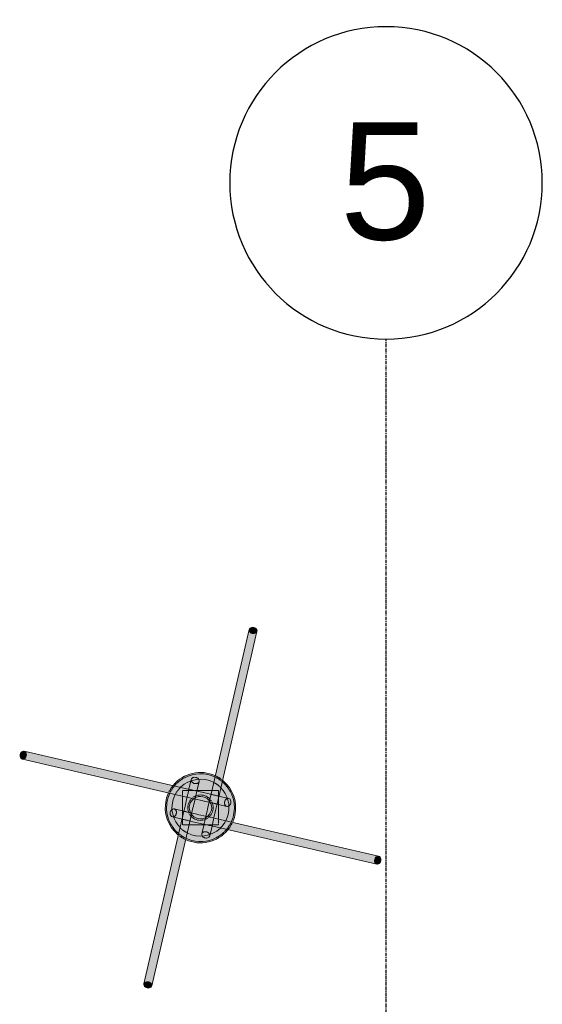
# Model space of a CAD drawing. Header units: inches. Extents: x -4126 to -1814, y 9773 to 12338.
# Tile 112 of 113: x -2230 to -2149, y 12186 to 12338. Entities that reach past the tile are written whole.
import ezdxf

# ---------------------------------------------------------------- set-up
doc = ezdxf.new("R2010")
doc.units = ezdxf.units.IN
doc.header["$MEASUREMENT"] = 0
doc.linetypes.add('Grid Line 1_2_', pattern=[0.875, 0.5, -0.125, 0.125, -0.125])
for name, color, linetype, lineweight in [('S-FNDN', 32, 'Continuous', 13), ('S-GRID', 1, 'Continuous', 9), ('S-GRID-IDEN', 1, 'Continuous', 30)]:
    doc.layers.add(name, color=color, linetype=linetype, lineweight=lineweight)
doc.styles.add('Arial', font='Arial.ttf', dxfattribs={"height": 18})

# ---------------------------------------------------------------- blocks, each defined once
blk = doc.blocks.new('316600 - Special Foundations - Diamond Pier - Generic - 316600 - Special Foundations - Diamond Pier - Generic-V170-FRAMING PLAN - 1ST FLOOR')
at = {"layer": 'S-FNDN', "transparency": 33554483}
for points in [[(2.83, 4.55), (7.97, 26.76), (7.68, 26.89), (7.49, 27.11), (7.44, 27.24), (2.3, 4.85), (2.73, 4.61)], [(8.13, 26.74), (8.38, 26.79), (8.55, 26.87), (8.68, 27.08), (8.63, 27.37), (8.55, 27.48), (8.28, 27.65), (7.97, 27.7), (7.68, 27.61), (7.49, 27.43), (7.46, 27.36), (7.51, 27.08), (7.68, 26.89), (8.03, 26.75)], [(3.39, 4.19), (8.63, 26.97), (8.43, 26.79), (8.13, 26.74), (7.96, 26.72), (2.83, 4.55), (3.38, 4.21)], [(-27.24, 7.46), (-26.99, 7.57), (-26.87, 7.72), (-26.75, 8.03), (-26.76, 8.3), (-26.87, 8.55), (-27.08, 8.68), (-27.37, 8.63), (-27.48, 8.55), (-27.64, 8.33), (-27.7, 7.97), (-27.65, 7.72), (-27.43, 7.49), (-27.36, 7.46)], [(-4.87, 2.26), (-4.64, 2.74), (-4.57, 2.84), (-26.76, 7.97), (-26.89, 7.68), (-27.11, 7.49), (-27.24, 7.44), (-5.27, 2.36)], [(-4.57, 2.84), (-4.15, 3.38), (-26.97, 8.63), (-26.79, 8.43), (-26.74, 8.13), (-26.72, 7.96), (-4.64, 2.85)], [(-1.18, 2.62), (-1.17, 2.64), (-1.17, 2.69), (-1.77, 2.81), (-1.79, 2.62), (-1.23, 2.62)], [(-0.62, 2.24), (-0.57, 2.55), (-0.58, 2.53), (-0.62, 2.24)], [(2.77, 1.71), (2.75, 1.79), (2.75, 1.76), (2.74, 1.71)], [(2.77, 1.51), (2.81, 1.77), (2.77, 1.76), (2.77, 1.59)], [(2.55, 0.55), (2.53, 0.58), (2.53, 0.55)], [(2.77, 0.5), (2.77, 0.59), (2.57, 0.63), (2.55, 0.55), (2.75, 0.5)], [(-2.57, -0.64), (-2.55, -0.55), (-2.77, -0.52), (-2.77, -0.59)], [(-2.55, -0.63), (-2.53, -0.58), (-2.55, -0.57), (-2.55, -0.63)], [(-2.77, -1.78), (-2.81, -1.69), (-2.81, -1.77)], [(-2.55, -1.83), (-2.55, -1.81), (-2.75, -1.76), (-2.75, -1.79), (-2.65, -1.81)], [(0.63, -2.57), (0.63, -2.55), (0.58, -2.53), (0.57, -2.55)], [(1.77, -2.83), (1.79, -2.62), (1.17, -2.64), (1.17, -2.69), (1.75, -2.82)], [(27.08, -8.68), (26.87, -8.55), (26.75, -8.28), (26.72, -7.96), (4.57, -2.84), (4.15, -3.38), (26.99, -8.66)], [(26.76, -7.97), (26.89, -7.68), (27.11, -7.49), (27.24, -7.44), (4.85, -2.3), (4.65, -2.74), (4.57, -2.84), (26.75, -7.96)], [(-8.68, -27.08), (-8.55, -26.87), (-8.28, -26.75), (-7.96, -26.72), (-2.83, -4.55), (-3.39, -4.19), (-8.66, -26.99)], [(-7.46, -27.36), (-2.3, -4.85), (-2.83, -4.55), (-7.97, -26.76), (-7.68, -26.89), (-7.49, -27.11), (-7.46, -27.24)], [(27.21, -8.69), (27.45, -8.58), (27.65, -8.27), (27.7, -7.97), (27.65, -7.72), (27.43, -7.49), (27.36, -7.46), (27.08, -7.51), (26.97, -7.6), (26.79, -7.88), (26.75, -8.19), (26.81, -8.45), (27.02, -8.65), (27.08, -8.68)], [(-8.02, -27.71), (-7.68, -27.61), (-7.49, -27.43), (-7.46, -27.36), (-7.51, -27.08), (-7.6, -26.97), (-7.88, -26.79), (-8.19, -26.75), (-8.43, -26.79), (-8.63, -26.97), (-8.68, -27.23), (-8.58, -27.45), (-8.28, -27.65), (-8.13, -27.68)]]:
    blk.add_hatch(color=256, dxfattribs=at).paths.add_polyline_path(points, flags=0)
h = blk.add_hatch(color=256, dxfattribs=at)
h.paths.add_polyline_path([(5.27, -1.22), (5.39, 0.38), (5.09, 1.82), (4.29, 3.27), (3.39, 4.19), (3.12, 3.03), (3.3, 2.87), (4.04, 1.68), (4.09, 1.47), (4.43, 1.37), (4.61, 1.17), (4.66, 0.87), (4.59, 0.55), (4.41, 0.31), (4.35, 0.23), (4.27, -0.99), (4.82, -1.11)], flags=0)
h.paths.add_polyline_path([(-4.27, 0.99), (-3.84, 2.03), (-4.87, 2.26), (-5.27, 1.22), (-4.36, 1.01)], flags=0)
h.paths.add_polyline_path([(-3.03, 3.12), (-2.87, 3.3), (-1.68, 4.04), (-1.47, 4.09), (-1.37, 4.43), (-1.17, 4.61), (-0.87, 4.66), (-0.55, 4.59), (-0.31, 4.41), (-0.23, 4.35), (1.02, 4.25), (2.03, 3.84), (2.26, 4.87), (1.96, 5.04), (0.31, 5.38), (-1.08, 5.3), (-2.53, 4.78), (-3.86, 3.76), (-4.15, 3.38), (-3.13, 3.14)], flags=0)
h = blk.add_hatch(color=256, dxfattribs=at)
h.paths.add_polyline_path([(-3.84, 2.03), (-3.67, 2.35), (-3.03, 3.12), (-4.17, 3.36), (-4.75, 2.56), (-4.84, 2.26), (-4.27, 2.12)], flags=0)
h.paths.add_polyline_path([(3.12, 3.03), (3.37, 4.21), (3.23, 4.32), (2.26, 4.84), (2.06, 3.83), (2.35, 3.67), (3.11, 3.04)], flags=0)
h = blk.add_hatch(color=256, dxfattribs=at)
h.paths.add_polyline_path([(-2.95, -2.38), (-2.87, -2.03), (-2.77, -2.07), (-2.81, -1.77), (-2.83, -1.77), (-2.97, -2.38)], flags=0)
h.paths.add_polyline_path([(-1.16, 2.69), (-0.71, 4.64), (-1.05, 4.64), (-1.29, 4.53), (-1.42, 4.32), (-1.75, 2.82), (-1.17, 2.69)], flags=0)
h = blk.add_hatch(color=256, dxfattribs=at)
h.paths.add_polyline_path([(-1.82, -2.87), (-1.8, -2.87), (-1.76, -2.62)], flags=0)
h.paths.add_polyline_path([(-0.53, 2.62), (-0.53, 2.62), (-0.2, 4.16), (-0.31, 4.41), (-0.55, 4.59), (-0.71, 4.64), (-1.16, 2.69), (-0.71, 2.62), (-0.55, 2.62)], flags=0)
h = blk.add_hatch(color=256, dxfattribs=at)
h.paths.add_polyline_path([(4.27, -0.99), (4.35, 0.27), (4.16, 0.2), (3.91, 0.23), (2.77, 0.45), (2.77, -0.64), (4.08, -0.94)], flags=0)
h.paths.add_polyline_path([(-2.77, 0.64), (-2.77, 1.78), (-3.84, 2.03), (-4.27, 0.99), (-2.95, 0.68)], flags=0)
h.paths.add_polyline_path([(4.09, 1.47), (3.98, 1.78), (3.3, 2.88), (3.12, 3.03), (2.83, 1.77), (4.04, 1.49)], flags=0)
h.paths.add_polyline_path([(-0.5, 2.62), (1.74, 2.62), (2.03, 3.84), (0.87, 4.27), (-0.27, 4.35), (-0.2, 4.16), (-0.23, 3.92), (-0.53, 2.62)], flags=0)
h.paths.add_polyline_path([(-1.77, 2.83), (-1.47, 4.09), (-1.78, 3.98), (-2.87, 3.3), (-3.03, 3.12), (-2.02, 2.89)], flags=0)
h = blk.add_hatch(color=256, dxfattribs=at)
h.paths.add_polyline_path([(-2.77, 1.78), (-2.76, 2.62), (-2.13, 2.62), (-2.02, 2.89), (-3.04, 3.1), (-3.8, 2.13), (-3.84, 2.03), (-2.87, 1.81)], flags=0)
h.paths.add_polyline_path([(2.89, 2.02), (3.1, 3.04), (2.13, 3.8), (2.03, 3.84), (1.78, 2.62), (2.77, 2.62), (2.81, 2.06), (2.87, 2.03)], flags=0)
h = blk.add_hatch(color=256, dxfattribs=at)
h.paths.add_polyline_path([(4.16, 0.2), (4.41, 0.31), (4.59, 0.55), (4.64, 0.71), (2.77, 1.14), (2.77, 0.5), (4.04, 0.2)], flags=0)
h.paths.add_polyline_path([(-2.77, 1.78), (-2.77, 1.78), (-2.87, 1.8)], flags=0)
h = blk.add_hatch(color=256, dxfattribs=at)
h.paths.add_polyline_path([(0.87, -2.62), (1.79, -2.62), (2.03, -1.61), (0.82, -1.36), (0.58, -2.53), (0.86, -2.62)], flags=0)
h.paths.add_polyline_path([(-1.61, -2.05), (-1.36, -0.82), (-2.53, -0.58), (-2.77, -1.71), (-2.74, -1.71), (-2.74, -1.76), (-1.61, -2.05)], flags=0)
h.paths.add_polyline_path([(2.53, 0.58), (2.77, 1.71), (2.74, 1.71), (2.74, 1.76), (1.61, 2.03), (1.36, 0.82), (2.48, 0.59)], flags=0)
h.paths.add_polyline_path([(-0.83, 1.33), (-0.58, 2.53), (-1.02, 2.62), (-1.79, 2.62), (-2.03, 1.61), (-0.83, 1.33)], flags=0)
h = blk.add_hatch(color=256, dxfattribs=at)
h.paths.add_polyline_path([(0.86, -2.62), (0.63, -2.57), (0.62, -2.62), (0.85, -2.62)], flags=0)
h.paths.add_polyline_path([(-1.33, -0.83), (-0.87, 1.34), (-2.05, 1.61), (-2.53, -0.55), (-1.33, -0.83)], flags=0)
h.paths.add_polyline_path([(-1.61, -2.05), (0.55, -2.53), (0.83, -1.33), (-1.34, -0.87), (-1.61, -2.03)], flags=0)
h.paths.add_polyline_path([(-2.42, -2.62), (-1.74, -2.62), (-1.64, -2.04), (-2.77, -1.78), (-2.74, -2.62), (-2.55, -2.62)], flags=0)
h.paths.add_polyline_path([(2.05, -1.61), (2.53, 0.55), (1.33, 0.83), (0.87, -1.34), (2.03, -1.61)], flags=0)
h.paths.add_polyline_path([(2.76, -2.62), (2.77, -2.59), (2.77, -1.78), (2.04, -1.64), (1.81, -2.62), (2.35, -2.62)], flags=0)
h.paths.add_polyline_path([(-2.77, -1.51), (-2.57, -0.64), (-2.77, -0.59), (-2.77, -1.47)], flags=0)
h.paths.add_polyline_path([(2.77, 0.59), (2.74, 1.37), (2.57, 0.64)], flags=0)
h.paths.add_polyline_path([(1.33, 0.83), (1.61, 2.05), (-0.55, 2.53), (-0.83, 1.33), (1.29, 0.84)], flags=0)
h.paths.add_polyline_path([(-2.05, 1.61), (-1.81, 2.62), (-2.77, 2.59), (-2.77, 1.78), (-2.51, 1.72)], flags=0)
h.paths.add_polyline_path([(2.77, 1.78), (2.74, 2.62), (1.74, 2.62), (1.64, 2.04), (2.76, 1.78)], flags=0)
h.paths.add_polyline_path([(-0.63, 2.57), (-0.62, 2.62), (-0.71, 2.58), (-0.64, 2.57)], flags=0)
h = blk.add_hatch(color=256, dxfattribs=at)
h.paths.add_polyline_path([(0.17, -2.62), (0.53, -2.62), (0.55, -2.55), (-1.61, -2.05), (-1.74, -2.62), (0.06, -2.62)], flags=0)
h.paths.add_polyline_path([(2.77, -1.78), (2.75, 0.5), (2.55, 0.55), (2.05, -1.61), (2.51, -1.72)], flags=0)
h.paths.add_polyline_path([(0.83, -1.33), (1.33, 0.83), (-0.83, 1.33), (-1.33, -0.83), (0.71, -1.3)], flags=0)
h.paths.add_polyline_path([(-2.55, -0.55), (-2.05, 1.61), (-2.77, 1.78), (-2.75, -0.5)], flags=0)
h.paths.add_polyline_path([(1.61, 2.05), (1.74, 2.62), (-0.53, 2.62), (-0.55, 2.55), (1.53, 2.07)], flags=0)
h = blk.add_hatch(color=256, dxfattribs=at)
h.paths.add_polyline_path([(4.64, 0.71), (4.64, 1.05), (4.53, 1.29), (4.32, 1.42), (2.82, 1.75), (2.77, 1.37), (2.77, 1.14), (4.59, 0.72)], flags=0)
h.paths.add_polyline_path([(-1.81, 2.62), (-1.77, 2.83), (-2.03, 2.87), (-2.12, 2.62)], flags=0)
h = blk.add_hatch(color=256, dxfattribs=at)
h.paths.add_polyline_path([(-0.55, 2.55), (-0.56, 2.62), (-0.62, 2.62), (-0.63, 2.57), (-0.55, 2.55)], flags=0)
h.paths.add_polyline_path([(-1.02, 2.62), (-1.02, 2.66), (-1.16, 2.67), (-1.17, 2.62)], flags=0)
h = blk.add_hatch(color=256, dxfattribs=at)
h.paths.add_polyline_path([(0.71, -4.64), (1.16, -2.69), (0.71, -2.62), (0.53, -2.62), (0.2, -4.16), (0.31, -4.41), (0.55, -4.59)], flags=0)
h.paths.add_polyline_path([(1.74, 2.62), (1.78, 2.62), (1.8, 2.87)], flags=0)
h = blk.add_hatch(color=256, dxfattribs=at)
h.paths.add_polyline_path([(0.87, -4.66), (1.17, -4.61), (1.37, -4.43), (1.47, -4.09), (1.75, -2.82), (1.16, -2.69), (0.71, -4.64)], flags=0)
h.paths.add_polyline_path([(2.83, 1.77), (2.87, 2.03), (2.77, 2.07), (2.81, 1.77)], flags=0)
h = blk.add_hatch(color=256, dxfattribs=at)
h.paths.add_polyline_path([(-0.46, -5.39), (1.08, -5.3), (2.53, -4.78), (3.86, -3.76), (4.15, -3.38), (3.03, -3.12), (2.87, -3.3), (1.68, -4.04), (1.47, -4.09), (1.37, -4.43), (1.17, -4.61), (0.87, -4.66), (0.55, -4.59), (0.31, -4.41), (0.23, -4.35), (-1.02, -4.25), (-2.03, -3.84), (-2.26, -4.87), (-1.96, -5.04), (-0.55, -5.37)], flags=0)
h.paths.add_polyline_path([(-3.39, -4.19), (-3.12, -3.03), (-3.3, -2.87), (-4.04, -1.68), (-4.09, -1.47), (-4.43, -1.37), (-4.61, -1.17), (-4.66, -0.87), (-4.59, -0.55), (-4.41, -0.31), (-4.35, -0.23), (-4.27, 0.99), (-5.27, 1.22), (-5.39, -0.38), (-5.09, -1.82), (-4.37, -3.18), (-3.79, -3.78)], flags=0)
h.paths.add_polyline_path([(4.87, -2.26), (5.27, -1.22), (4.27, -0.99), (3.84, -2.03), (4.84, -2.26)], flags=0)
h = blk.add_hatch(color=256, dxfattribs=at)
h.paths.add_polyline_path([(0.27, -4.35), (0.2, -4.16), (0.23, -3.92), (0.5, -2.62), (-1.74, -2.62), (-2.03, -3.84), (-0.87, -4.27), (0.25, -4.35)], flags=0)
h.paths.add_polyline_path([(1.47, -4.09), (1.78, -3.98), (2.87, -3.3), (3.03, -3.12), (1.77, -2.83), (1.49, -4.04)], flags=0)
h.paths.add_polyline_path([(-3.12, -3.03), (-2.83, -1.77), (-4.09, -1.47), (-3.98, -1.78), (-3.3, -2.88)], flags=0)
h.paths.add_polyline_path([(3.84, -2.03), (4.27, -0.99), (2.77, -0.64), (2.77, -1.78), (3.75, -2)], flags=0)
h.paths.add_polyline_path([(-2.77, -0.5), (-2.77, 0.64), (-4.27, 0.99), (-4.35, -0.27), (-4.16, -0.2), (-3.92, -0.23), (-3.01, -0.44)], flags=0)
h = blk.add_hatch(color=256, dxfattribs=at)
h.paths.add_polyline_path([(2.87, -1.81), (2.87, -1.8), (2.77, -1.78)], flags=0)
h.paths.add_polyline_path([(-2.77, -1.14), (-2.77, -0.5), (-4.16, -0.2), (-4.41, -0.31), (-4.59, -0.55), (-4.64, -0.71), (-2.86, -1.12)], flags=0)
h = blk.add_hatch(color=256, dxfattribs=at)
h.paths.add_polyline_path([(2.02, -2.89), (2.12, -2.62), (1.81, -2.65), (1.77, -2.83)], flags=0)
h.paths.add_polyline_path([(-2.83, -1.77), (-2.77, -1.37), (-2.77, -1.14), (-4.64, -0.71), (-4.64, -1.05), (-4.53, -1.29), (-4.32, -1.42), (-3.08, -1.71)], flags=0)
h = blk.add_hatch(color=256, dxfattribs=at)
h.paths.add_polyline_path([(-2.26, -4.87), (-2.06, -3.83), (-2.35, -3.67), (-3.12, -3.03), (-3.37, -4.21), (-3.23, -4.32), (-2.27, -4.87)], flags=0)
h.paths.add_polyline_path([(4.15, -3.38), (4.75, -2.56), (4.84, -2.26), (3.83, -2.06), (3.67, -2.35), (3.03, -3.12), (3.91, -3.32)], flags=0)
h = blk.add_hatch(color=256, dxfattribs=at)
h.paths.add_polyline_path([(-2.03, -3.84), (-1.78, -2.62), (-2.77, -2.62), (-2.81, -2.06), (-2.87, -2.03), (-3.1, -3.04), (-2.13, -3.8), (-2.03, -3.84)], flags=0)
h.paths.add_polyline_path([(3.03, -3.12), (3.8, -2.13), (3.84, -2.03), (2.77, -1.81), (2.76, -2.62), (2.13, -2.62), (2.02, -2.89), (2.87, -3.08)], flags=0)
h = blk.add_hatch(color=256, dxfattribs=at)
h.paths.add_polyline_path([(1.16, -2.69), (1.17, -2.62), (1.02, -2.66)], flags=0)
h.paths.add_polyline_path([(0.53, -2.62), (0.62, -2.62), (0.63, -2.57), (0.55, -2.55)], flags=0)
at = {"layer": 'S-FNDN'}
for p, q in [((1.68, 2.34), (7.46, 27.36)), ((8.68, 27.08), (2.81, 1.67)), ((-27.08, 8.68), (-1.67, 2.81)), ((-2.34, 1.68), (-27.36, 7.46)), ((-1.77, 2.83), (-1.42, 4.32)), ((-0.2, 4.04), (-0.55, 2.55)), ((-2.77, 2.59), (-2.77, 2.46)), ((-2.77, 2.46), (-2.77, 2.59)), ((-2.77, 2.42), (-2.77, 2.29)), ((-2.77, 2.29), (-2.77, 2.42)), ((-2.77, 2.25), (-2.77, 2.13)), ((-2.77, 2.13), (-2.77, 2.25)), ((-2.77, 2.1), (-2.77, 2)), ((-2.77, 2), (-2.77, 2.1)), ((-2.77, 1.97), (-2.77, 1.89)), ((-2.77, 1.89), (-2.77, 1.97)), ((-2.77, 1.78), (-2.77, -0.5)), ((-2.77, -0.17), (-2.77, 1.78)), ((-2.15, 2.62), (-2.76, 2.62)), ((-2.76, 2.62), (-2.15, 2.62)), ((-2.37, 0.24), (-2.07, 1.53)), ((-0.05, 1.15), (-2.34, 1.68)), ((-1.81, 2.62), (-2.12, 2.62)), ((-2.12, 2.62), (-1.82, 2.62)), ((-2.07, 1.53), (-2.05, 1.61)), ((-2.04, 1.64), (-2.03, 1.69)), ((-2.02, 1.71), (-2.01, 1.79)), ((-2, 1.81), (-1.98, 1.92)), ((-1.97, 1.95), (-1.94, 2.06)), ((-1.94, 2.09), (-1.91, 2.22)), ((-1.9, 2.25), (-1.88, 2.36)), ((-1.86, 2.42), (-1.84, 2.52)), ((-1.83, 2.55), (-1.81, 2.65)), ((-1.8, 2.67), (-1.79, 2.75)), ((-1.73, 2.62), (-1.79, 2.62)), ((-1.79, 2.62), (-1.73, 2.62)), ((-1.78, 2.76), (-1.77, 2.81)), ((-1.67, 2.62), (-1.73, 2.62)), ((-1.73, 2.62), (-1.67, 2.62)), ((-1.67, 2.81), (-1.29, 2.72)), ((-1.5, 2.62), (-1.59, 2.62)), ((-1.59, 2.62), (-1.5, 2.62)), ((-1.35, 2.62), (-1.49, 2.62)), ((-1.49, 2.62), (-1.35, 2.62)), ((-1.26, 2.62), (-1.34, 2.62)), ((-1.34, 2.62), (-1.26, 2.62)), ((-1.25, 2.71), (-1.01, 2.65)), ((-1.18, 2.62), (-1.23, 2.62)), ((-1.23, 2.62), (-1.18, 2.62)), ((-1.02, 2.62), (-1.17, 2.62)), ((-1.17, 2.62), (-1.02, 2.62)), ((-1, 2.65), (0.23, 2.37)), ((-0.86, 2.62), (-0.94, 2.62)), ((-0.94, 2.62), (-0.86, 2.62)), ((-0.73, 2.62), (-0.85, 2.62)), ((-0.85, 2.62), (-0.73, 2.62)), ((-0.76, 1.63), (-0.78, 1.53)), ((-0.73, 1.78), (-0.75, 1.66)), ((-0.62, 2.62), (-0.72, 2.62)), ((-0.72, 2.62), (-0.62, 2.62)), ((-0.69, 1.94), (-0.72, 1.81)), ((-0.65, 2.1), (-0.68, 1.99)), ((-0.62, 2.24), (-0.65, 2.12)), ((-0.56, 2.62), (-0.62, 2.62)), ((-0.62, 2.62), (1.75, 2.62)), ((-0.59, 2.37), (-0.61, 2.26)), ((-0.57, 2.47), (-0.59, 2.38)), ((-0.55, 2.53), (-0.56, 2.48)), ((1.75, 2.62), (-0.53, 2.62)), ((0.24, 2.37), (1.53, 2.07)), ((1.15, 0.05), (1.68, 2.34)), ((1.53, 2.07), (1.61, 2.05)), ((1.64, 2.04), (1.69, 2.03)), ((1.71, 2.02), (1.79, 2.01)), ((1.83, 2.62), (1.78, 2.62)), ((1.78, 2.62), (1.83, 2.62)), ((1.81, 2), (1.92, 1.98)), ((1.93, 2.62), (1.85, 2.62)), ((1.86, 2.62), (1.93, 2.62)), ((1.95, 1.97), (2.06, 1.94)), ((2.06, 2.62), (1.96, 2.62)), ((1.96, 2.62), (2.06, 2.62)), ((2.09, 1.94), (2.22, 1.91)), ((2.22, 2.62), (2.1, 2.62)), ((2.1, 2.62), (2.22, 2.62)), ((2.25, 1.9), (2.36, 1.88)), ((2.38, 2.62), (2.26, 2.62)), ((2.26, 2.62), (2.38, 2.62)), ((2.55, 2.62), (2.42, 2.62)), ((2.42, 2.62), (2.55, 2.62)), ((2.42, 1.86), (2.52, 1.84)), ((2.55, 1.83), (2.65, 1.81)), ((2.71, 2.62), (2.59, 2.62)), ((2.59, 2.62), (2.71, 2.62)), ((2.67, 1.8), (2.75, 1.79)), ((2.81, 1.67), (2.72, 1.29)), ((2.76, 1.78), (2.81, 1.77)), ((2.77, 2.33), (2.77, 2.62)), ((2.77, 2.62), (2.77, 2.33)), ((2.77, 1.78), (2.77, 2.31)), ((2.77, 2.31), (2.77, 1.91)), ((2.77, 1.89), (2.77, 1.76)), ((2.77, 1.7), (2.77, 1.76)), ((2.77, 1.76), (2.77, 1.69)), ((2.77, 1.61), (2.77, 1.69)), ((2.77, 1.69), (2.77, 1.61)), ((2.77, 1.51), (2.77, 1.59)), ((2.77, 1.59), (2.77, 1.51)), ((2.77, 1.47), (2.77, 1.51)), ((2.77, 1.51), (2.77, 1.47)), ((2.83, 1.77), (4.32, 1.42)), ((-2.65, -1), (-2.37, 0.23)), ((-1.08, 0.24), (-1.15, -0.04)), ((-1.01, 0.54), (-1.08, 0.25)), ((-0.83, 1.33), (-1.01, 0.56)), ((-0.81, 1.41), (-0.82, 1.36)), ((-0.79, 1.51), (-0.8, 1.46)), ((0.24, 1.08), (-0.04, 1.15)), ((0.54, 1.01), (0.25, 1.08)), ((1.33, 0.83), (0.56, 1.01)), ((1.08, -0.24), (1.15, 0.04)), ((1.41, 0.81), (1.36, 0.82)), ((1.51, 0.79), (1.46, 0.8)), ((1.63, 0.76), (1.53, 0.78)), ((1.78, 0.73), (1.66, 0.75)), ((1.94, 0.69), (1.81, 0.72)), ((2.1, 0.65), (1.99, 0.68)), ((2.24, 0.62), (2.12, 0.65)), ((2.37, 0.59), (2.26, 0.61)), ((2.65, 1), (2.37, -0.23)), ((2.47, 0.57), (2.38, 0.59)), ((2.53, 0.55), (2.48, 0.56)), ((4.04, 0.2), (2.55, 0.55)), ((2.71, 1.25), (2.65, 1.01)), ((2.77, 1.31), (2.77, 1.46)), ((2.77, 1.46), (2.77, 1.31)), ((2.77, 1.15), (2.77, 1.3)), ((2.77, 1.3), (2.77, 1.15)), ((2.77, 0.98), (2.77, 1.14)), ((2.77, 1.14), (2.77, 0.98)), ((2.77, 0.83), (2.77, 0.97)), ((2.77, 0.97), (2.77, 0.83)), ((2.77, 0.69), (2.77, 0.82)), ((2.77, 0.82), (2.77, 0.69)), ((2.77, 0.59), (2.77, 0.68)), ((2.77, 0.65), (2.77, 0.19)), ((2.77, 0.52), (2.77, 0.58)), ((2.77, -1.78), (2.77, 0.5)), ((2.77, 0.17), (2.77, -1.78)), ((-2.83, -1.77), (-4.32, -1.42)), ((-4.04, -0.2), (-2.55, -0.55)), ((-2.81, -1.67), (-2.72, -1.29)), ((-2.77, -0.65), (-2.77, -0.19)), ((-2.77, -0.52), (-2.77, -0.58)), ((-2.77, -0.59), (-2.77, -0.68)), ((-2.77, -0.69), (-2.77, -0.82)), ((-2.77, -0.82), (-2.77, -0.69)), ((-2.77, -0.83), (-2.77, -0.97)), ((-2.77, -0.97), (-2.77, -0.83)), ((-2.77, -0.98), (-2.77, -1.14)), ((-2.77, -1.14), (-2.77, -0.98)), ((-2.77, -1.15), (-2.77, -1.3)), ((-2.77, -1.3), (-2.77, -1.15)), ((-2.77, -1.31), (-2.77, -1.46)), ((-2.77, -1.46), (-2.77, -1.31)), ((-2.77, -1.47), (-2.77, -1.51)), ((-2.77, -1.51), (-2.77, -1.47)), ((-2.71, -1.25), (-2.65, -1.01)), ((-2.53, -0.55), (-2.48, -0.56)), ((-2.47, -0.57), (-2.38, -0.59)), ((-2.37, -0.59), (-2.26, -0.61)), ((-2.24, -0.62), (-2.12, -0.65)), ((-2.1, -0.65), (-1.99, -0.68)), ((-1.94, -0.69), (-1.81, -0.72)), ((-1.78, -0.73), (-1.66, -0.75)), ((-1.15, -0.05), (-1.69, -2.38)), ((-1.63, -0.76), (-1.53, -0.78)), ((-1.51, -0.79), (-1.46, -0.8)), ((-1.41, -0.81), (-1.36, -0.82)), ((-1.33, -0.83), (-0.56, -1.01)), ((-0.54, -1.01), (-0.25, -1.08)), ((-0.24, -1.08), (0.04, -1.15)), ((0.05, -1.15), (2.34, -1.68)), ((0.79, -1.51), (0.8, -1.46)), ((0.81, -1.41), (0.82, -1.36)), ((0.83, -1.33), (1.01, -0.56)), ((1.01, -0.54), (1.08, -0.25)), ((2.37, -0.24), (2.07, -1.53)), ((-8.68, -27.08), (-2.81, -1.67)), ((-1.69, -2.38), (-7.46, -27.36)), ((-2.76, -1.78), (-2.81, -1.77)), ((-2.77, -1.51), (-2.77, -1.59)), ((-2.77, -1.59), (-2.77, -1.51)), ((-2.77, -1.61), (-2.77, -1.69)), ((-2.77, -1.69), (-2.77, -1.61)), ((-2.77, -1.7), (-2.77, -1.76)), ((-2.77, -1.76), (-2.77, -1.7)), ((-2.77, -1.89), (-2.77, -1.76)), ((-2.77, -1.78), (-2.77, -2.31)), ((-2.77, -2.31), (-2.77, -1.91)), ((-2.77, -2.33), (-2.77, -2.62)), ((-2.77, -2.62), (-2.77, -2.33)), ((-2.67, -1.8), (-2.75, -1.79)), ((-2.71, -2.62), (-2.59, -2.62)), ((-2.59, -2.62), (-2.71, -2.62)), ((-2.55, -1.83), (-2.65, -1.81)), ((-2.55, -2.62), (-2.42, -2.62)), ((-2.42, -2.62), (-2.55, -2.62)), ((-2.41, -1.86), (-2.52, -1.84)), ((-2.38, -2.62), (-2.26, -2.62)), ((-2.26, -2.62), (-2.38, -2.62)), ((-2.25, -1.9), (-2.36, -1.88)), ((-2.09, -1.94), (-2.22, -1.91)), ((-2.22, -2.62), (-2.1, -2.62)), ((-2.1, -2.62), (-2.22, -2.62)), ((-1.95, -1.97), (-2.06, -1.94)), ((-2.06, -2.62), (-1.96, -2.62)), ((-1.96, -2.62), (-2.06, -2.62)), ((-1.93, -2.62), (-1.85, -2.62)), ((-1.86, -2.62), (-1.93, -2.62)), ((-1.81, -2), (-1.92, -1.98)), ((-1.83, -2.62), (-1.78, -2.62)), ((-1.78, -2.62), (-1.83, -2.62)), ((-1.71, -2.02), (-1.79, -2.01)), ((-1.75, -2.62), (0.53, -2.62)), ((0.62, -2.62), (-1.75, -2.62)), ((-1.64, -2.04), (-1.69, -2.03)), ((-0.24, -2.37), (-1.61, -2.05)), ((0.45, -2.52), (-0.23, -2.37)), ((0.2, -4.04), (0.55, -2.55)), ((1.01, -2.65), (0.46, -2.53)), ((0.55, -2.53), (0.56, -2.48)), ((0.56, -2.62), (0.62, -2.62)), ((0.57, -2.47), (0.59, -2.38)), ((0.59, -2.37), (0.61, -2.26)), ((0.62, -2.24), (0.65, -2.12)), ((0.62, -2.62), (0.72, -2.62)), ((0.72, -2.62), (0.62, -2.62)), ((0.65, -2.1), (0.68, -1.99)), ((0.69, -1.94), (0.72, -1.81)), ((0.73, -1.78), (0.75, -1.66)), ((0.73, -2.62), (0.85, -2.62)), ((0.85, -2.62), (0.73, -2.62)), ((0.76, -1.63), (0.78, -1.53)), ((0.86, -2.62), (0.94, -2.62)), ((0.94, -2.62), (0.86, -2.62)), ((1.02, -2.62), (1.17, -2.62)), ((1.17, -2.62), (1.02, -2.62)), ((1.25, -2.71), (1.04, -2.66)), ((1.18, -2.62), (1.23, -2.62)), ((1.23, -2.62), (1.18, -2.62)), ((1.26, -2.62), (1.34, -2.62)), ((1.34, -2.62), (1.26, -2.62)), ((1.67, -2.81), (1.29, -2.72)), ((1.35, -2.62), (1.49, -2.62)), ((1.49, -2.62), (1.35, -2.62)), ((1.77, -2.83), (1.42, -4.32)), ((1.5, -2.62), (1.59, -2.62)), ((1.59, -2.62), (1.5, -2.62)), ((1.67, -2.62), (1.73, -2.62)), ((1.73, -2.62), (1.67, -2.62)), ((27.08, -8.68), (1.67, -2.81)), ((1.73, -2.62), (1.79, -2.62)), ((1.79, -2.62), (1.73, -2.62)), ((1.78, -2.76), (1.77, -2.81)), ((1.8, -2.67), (1.79, -2.75)), ((1.83, -2.55), (1.81, -2.65)), ((1.81, -2.62), (2.12, -2.62)), ((2.12, -2.62), (1.82, -2.62)), ((1.86, -2.41), (1.84, -2.52)), ((1.9, -2.25), (1.88, -2.36)), ((1.94, -2.09), (1.91, -2.22)), ((1.97, -1.95), (1.94, -2.06)), ((2, -1.81), (1.98, -1.92)), ((2.02, -1.71), (2.01, -1.79)), ((2.04, -1.64), (2.03, -1.69)), ((2.07, -1.53), (2.05, -1.61)), ((2.15, -2.62), (2.76, -2.62)), ((2.76, -2.62), (2.15, -2.62)), ((2.34, -1.68), (27.36, -7.46)), ((2.77, -1.97), (2.77, -1.89)), ((2.77, -1.89), (2.77, -1.97)), ((2.77, -2.1), (2.77, -2)), ((2.77, -2), (2.77, -2.1)), ((2.77, -2.25), (2.77, -2.13)), ((2.77, -2.13), (2.77, -2.25)), ((2.77, -2.38), (2.77, -2.29)), ((2.77, -2.29), (2.77, -2.38)), ((2.77, -2.59), (2.77, -2.46)), ((2.77, -2.46), (2.77, -2.59))]:
    blk.add_line(p, q, dxfattribs=at)
for radius, start, end in [(5.41, 64.9846, 140.87), (5.21, 117.8898, 120.0638), (5.21, 64.5191, 117.8898), (5.21, 62.4827, 63.2996), (5.41, 63.0239, 63.8041), (5.21, 60.9945, 62.0563), (5.41, 61.59, 62.6041), (5.41, 59.9202, 61.0996), (5.41, 58.1282, 59.3943), (5.41, 56.3363, 57.6046), (5.41, 144.5215, 145.7727), (5.41, 143.009, 144.0891), (5.41, 141.8484, 142.6821), (5.21, 143.617, 144.9276), (5.21, 142.0472, 143.1786), (5.21, 140.8427, 141.716), (5.21, 134.2534, 139.8272), (5.21, 120.53, 133.7055), (4.38, 135.3879, 136.4923), (4.38, 62.1657, 134.1528), (4.38, 59.8013, 60.781), (4.38, 57.981, 58.9807), (4.38, 55.7576, 57.4), (4.38, 53.3716, 55.137), (5.21, 59.2615, 60.4965), (4.38, 50.9856, 52.7565), (5.21, 57.4017, 58.7274), (4.38, 48.7622, 50.4196), (5.21, 55.5419, 56.87), (4.38, 46.853, 48.2838), (5.21, 53.8089, 55.0503), (4.38, 45.3879, 46.4923), (5.41, 54.6665, 55.8521), (5.21, 52.4352, 53.3913), (4.38, 346.9807, 44.1528), (5.41, 53.2326, 54.255), (5.21, 51.0022, 51.9444), (5.21, 20.2559, 49.9042), (5.41, 346.9807, 51.0317), (5.41, 155.0174, 166.9807), (5.21, 154.5661, 166.9807), (5.41, 153.1167, 153.8726), (5.41, 151.7268, 152.7085), (5.41, 150.6171, 151.249), (5.41, 148.1731, 149.5061), (5.21, 152.5921, 153.2457), (5.21, 151.1495, 152.1772), (5.41, 146.2829, 147.4827), (5.21, 150.4738, 150.6171), (5.21, 149.3684, 150.3464), (5.21, 147.4067, 148.8032), (5.21, 145.445, 146.8455), (4.38, 152.1657, 166.9807), (4.38, 149.8013, 150.781), (4.38, 147.981, 148.9807), (4.38, 145.7576, 147.4), (4.38, 143.3716, 145.137), (4.38, 140.9856, 142.7565), (4.38, 138.7622, 140.4196), (4.38, 136.853, 138.2838), (1.72, 346.9807, 166.9807), (1.95, 128.1824, 130.1402), (1.95, 120.0741, 123.564), (1.95, 115.5521, 118.5256), (1.95, 112.8502, 114.7465), (1.95, 90.3185, 112.0441), (1.95, 64.1236, 89.8378), (1.95, 53.8392, 63.6429), (1.95, 42.6757, 52.6001), (5.21, 3.615, 19.708), (5.41, 166.9807, 231.0317), (5.21, 166.9807, 183.3443), (4.38, 166.9807, 224.1528), (1.95, 166.9807, 192.4846), (1.95, 141.2664, 166.9807), (1.72, 166.9807, 346.9807), (1.95, 133.2013, 139.1778), (1.95, 39.2149, 40.9114), (1.95, 34.9803, 38.4093), (1.95, 30.0229, 33.7786), (1.95, 23.5964, 25.779), (1.95, 14.7836, 20.2579), (1.95, 346.9807, 12.4846), (5.21, 346.9807, 3.3443), (5.21, 183.615, 199.708), (1.95, 194.7836, 200.2579), (1.95, 203.5964, 205.779), (1.95, 210.0229, 213.7786), (1.95, 214.9803, 218.4093), (1.95, 219.2149, 220.9114), (1.95, 222.6757, 232.6001), (1.95, 308.1824, 310.1402), (1.95, 313.2013, 319.1778), (1.95, 321.2664, 346.9807), (4.38, 332.1657, 346.9807), (5.21, 334.5661, 346.9807), (5.41, 335.0174, 346.9807), (5.21, 200.2559, 216.0716), (1.95, 233.8392, 243.6429), (1.95, 244.1236, 269.8378), (1.95, 270.3185, 292.0441), (1.95, 292.8502, 294.7465), (1.95, 295.5521, 298.5256), (1.95, 300.0741, 303.564), (4.38, 315.3879, 316.4923), (4.38, 316.853, 318.2838), (4.38, 318.7622, 320.4196), (4.38, 320.9856, 322.7565), (4.38, 323.3716, 325.137), (4.38, 325.7576, 326.8541), (4.38, 327.981, 328.9807), (4.38, 329.8013, 330.781), (5.21, 323.617, 324.9276), (5.21, 325.445, 326.8455), (5.21, 327.4067, 328.8032), (5.21, 329.3684, 330.3464), (5.41, 326.2829, 327.6198), (5.21, 331.1495, 332.1772), (5.41, 328.1731, 329.5061), (5.21, 332.7145, 333.2457), (5.41, 330.6171, 331.249), (5.41, 331.7268, 332.7085), (5.41, 333.1167, 333.7412), (5.21, 216.0716, 229.9042), (5.21, 231.0022, 231.9444), (5.41, 233.2326, 234.255), (5.21, 232.4352, 233.3913), (5.41, 234.6665, 235.8521), (5.21, 233.8089, 235.0503), (4.38, 225.3879, 226.4923), (5.41, 236.3363, 237.6046), (4.38, 226.853, 228.2838), (5.21, 235.5419, 236.87), (4.38, 228.7622, 230.4196), (5.21, 237.4017, 238.7274), (4.38, 230.9856, 232.7565), (5.21, 239.2615, 240.4965), (4.38, 233.3716, 235.137), (4.38, 235.7576, 237.4), (4.38, 237.981, 238.9807), (5.41, 244.9846, 320.87), (4.38, 239.8013, 240.781), (4.38, 242.1657, 314.1528), (5.21, 297.8898, 300.0638), (5.21, 300.53, 313.7055), (5.21, 314.2534, 319.8272), (5.21, 320.8427, 321.716), (5.21, 322.0472, 323.1786), (5.41, 321.8484, 322.6821), (5.41, 323.009, 324.0891), (5.41, 324.5215, 325.7727), (5.41, 238.1282, 239.3943), (5.41, 239.9202, 241.0996), (5.41, 241.59, 242.6041), (5.21, 240.9945, 242.0563), (5.41, 243.0239, 243.8041), (5.21, 242.4827, 243.2996), (5.21, 244.5191, 248.7989), (5.21, 248.7989, 297.8898)]:
    blk.add_arc((0, 0), radius, start, end, dxfattribs=at)
for centre, major_axis, start_param, end_param in [((8.07, 27.22), (-0.609, 0.141), 4.712389, 7.853982), ((8.07, 27.22), (-0.609, 0.141), 1.570796, 4.712389), ((-27.22, 8.07), (0.141, 0.609), 1.570796, 4.712389), ((-27.22, 8.07), (0.141, 0.609), 4.712389, 7.853982), ((-0.81, 4.18), (-0.609, 0.141), 5.235988, 5.759587), ((-0.81, 4.18), (-0.609, 0.141), 4.712389, 5.235988), ((-0.81, 4.18), (-0.609, 0.141), 4.451842, 4.712389), ((-0.81, 4.18), (-0.609, 0.141), 3.976306, 4.45059), ((-0.81, 4.18), (-0.609, 0.141), 0, 0.259805), ((-0.81, 4.18), (-0.609, 0.141), 0.261799, 0.44274), ((-0.81, 4.18), (-0.609, 0.141), 5.759587, 6.283185), ((-0.81, 4.18), (-0.609, 0.141), 0.523599, 0.779942), ((-0.81, 4.18), (-0.609, 0.141), 0.785398, 1.040506), ((-0.81, 4.18), (-0.609, 0.141), 1.047198, 1.30152), ((-0.81, 4.18), (-0.609, 0.141), 1.308997, 1.563041), ((-0.81, 4.18), (-0.609, 0.141), 1.570796, 1.825089), ((-0.81, 4.18), (-0.609, 0.141), 1.832596, 2.087652), ((-0.81, 4.18), (-0.609, 0.141), 2.094395, 2.350679), ((-0.81, 4.18), (-0.609, 0.141), 2.356194, 2.614088), ((-0.81, 4.18), (-0.609, 0.141), 2.680284, 2.87777), ((-0.81, 4.18), (-0.609, 0.141), 3.403392, 3.926991), ((-0.81, 4.18), (-0.609, 0.141), 2.879793, 3.141593), ((-0.81, 4.18), (-0.609, 0.141), 3.141593, 3.403392), ((4.18, 0.81), (0.141, 0.609), 1.570796, 1.825089), ((4.18, 0.81), (0.141, 0.609), 1.832596, 2.087652), ((4.18, 0.81), (0.141, 0.609), 2.094395, 2.350679), ((4.18, 0.81), (0.141, 0.609), 1.308997, 1.563041), ((4.18, 0.81), (0.141, 0.609), 2.356194, 2.614088), ((4.18, 0.81), (0.141, 0.609), 1.047198, 1.30152), ((4.18, 0.81), (0.141, 0.609), 2.680284, 3.141593), ((4.18, 0.81), (0.141, 0.609), 0.785398, 1.040506), ((4.18, 0.81), (0.141, 0.609), 0.523599, 0.779942), ((4.18, 0.81), (0.141, 0.609), 3.141593, 3.403392), ((4.18, 0.81), (0.141, 0.609), 0.261799, 0.44274), ((4.18, 0.81), (0.141, 0.609), 3.403392, 3.665191), ((4.18, 0.81), (0.141, 0.609), 0, 0.259805), ((4.18, 0.81), (0.141, 0.609), 3.665191, 3.926991), ((4.18, 0.81), (0.141, 0.609), 5.759587, 6.283185), ((4.18, 0.81), (0.141, 0.609), 3.926991, 4.088344), ((4.18, 0.81), (0.141, 0.609), 4.18879, 4.712389), ((4.18, 0.81), (0.141, 0.609), 5.235988, 5.759587), ((4.18, 0.81), (0.141, 0.609), 4.712389, 5.235988), ((-4.18, -0.81), (0.141, 0.609), 1.832596, 3.141593), ((-4.18, -0.81), (0.141, 0.609), 1.570796, 1.832596), ((-4.18, -0.81), (0.141, 0.609), 1.047198, 1.570796), ((-4.18, -0.81), (0.141, 0.609), 0.785398, 0.946752), ((-4.18, -0.81), (0.141, 0.609), 0.523599, 0.785398), ((-4.18, -0.81), (0.141, 0.609), 3.141593, 3.401398), ((-4.18, -0.81), (0.141, 0.609), 0, 0.523599), ((-4.18, -0.81), (0.141, 0.609), 3.403392, 3.584332), ((-4.18, -0.81), (0.141, 0.609), 3.665191, 3.921535), ((-4.18, -0.81), (0.141, 0.609), 6.021386, 6.283185), ((-4.18, -0.81), (0.141, 0.609), 3.926991, 4.182099), ((-4.18, -0.81), (0.141, 0.609), 5.821877, 6.019362), ((-4.18, -0.81), (0.141, 0.609), 4.18879, 4.443113), ((-4.18, -0.81), (0.141, 0.609), 5.497787, 5.755681), ((-4.18, -0.81), (0.141, 0.609), 4.45059, 4.704634), ((-4.18, -0.81), (0.141, 0.609), 5.235988, 5.492272), ((-4.18, -0.81), (0.141, 0.609), 4.712389, 4.966682), ((-4.18, -0.81), (0.141, 0.609), 4.974188, 5.229245), ((0.81, -4.18), (-0.609, 0.141), 0, 0.785398), ((0.81, -4.18), (-0.609, 0.141), 6.021386, 6.283185), ((0.81, -4.18), (-0.609, 0.141), 5.821877, 6.019362), ((0.81, -4.18), (-0.609, 0.141), 0.834714, 1.308997), ((0.81, -4.18), (-0.609, 0.141), 5.497787, 5.755681), ((0.81, -4.18), (-0.609, 0.141), 5.235988, 5.492272), ((0.81, -4.18), (-0.609, 0.141), 4.974188, 5.229245), ((0.81, -4.18), (-0.609, 0.141), 4.712389, 4.966682), ((0.81, -4.18), (-0.609, 0.141), 4.45059, 4.704634), ((0.81, -4.18), (-0.609, 0.141), 4.18879, 4.443113), ((0.81, -4.18), (-0.609, 0.141), 2.356194, 2.879793), ((0.81, -4.18), (-0.609, 0.141), 3.926991, 4.182099), ((0.81, -4.18), (-0.609, 0.141), 3.665191, 3.921535), ((0.81, -4.18), (-0.609, 0.141), 2.879793, 3.141593), ((0.81, -4.18), (-0.609, 0.141), 3.403392, 3.584332), ((0.81, -4.18), (-0.609, 0.141), 3.141593, 3.401398), ((0.81, -4.18), (-0.609, 0.141), 1.31025, 1.570796), ((0.81, -4.18), (-0.609, 0.141), 1.570796, 2.356194), ((27.22, -8.07), (0.141, 0.609), 4.712389, 7.853982), ((27.22, -8.07), (0.141, 0.609), 1.570796, 4.712389), ((-8.07, -27.22), (-0.609, 0.141), 4.712389, 7.853982), ((-8.07, -27.22), (-0.609, 0.141), 1.570796, 4.712389)]:
    blk.add_ellipse(centre, major_axis=major_axis, ratio=0.764544, start_param=start_param, end_param=end_param, dxfattribs=at)
blk = doc.blocks.new('Grid - Grid Head - Circle-1738874-FRAMING PLAN - 1ST FLOOR')
at = {"layer": 'S-GRID-IDEN'}
for start, end in [(360, 180), (180, 360)]:
    blk.add_arc((0, 0), 0.25, start, end, dxfattribs=at)

msp = doc.modelspace()

# ---------------------------------------------------------------- linework, layer by layer
at = {"layer": 'S-GRID', "linetype": 'Grid Line 1_2_', "lineweight": 30}
msp.add_line((-2173.324, 9772.61), (-2173.324, 12288.555), dxfattribs=at)

# ---------------------------------------------------------------- block references
at = {"layer": 'S-FNDN'}
msp.add_blockref('316600 - Special Foundations - Diamond Pier - Generic - 316600 - Special Foundations - Diamond Pier - Generic-V170-FRAMING PLAN - 1ST FLOOR', (-2201.824, 12216.57), dxfattribs=at)
at = {"layer": 'S-GRID-IDEN', "xscale": 95.99999999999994, "yscale": 95.99999999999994, "zscale": 95.99999999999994}
msp.add_blockref('Grid - Grid Head - Circle-1738874-FRAMING PLAN - 1ST FLOOR', (-2173.324, 12312.555), dxfattribs=at)

# ---------------------------------------------------------------- texts
at = {"layer": 'S-GRID-IDEN', "lineweight": 9, "insert": (-2180.453, 12321.843), "char_height": 18, "width": 16.968, "attachment_point": 1, "style": 'Arial'}
msp.add_mtext('5', dxfattribs=at)

doc.saveas('drawing.dxf')
